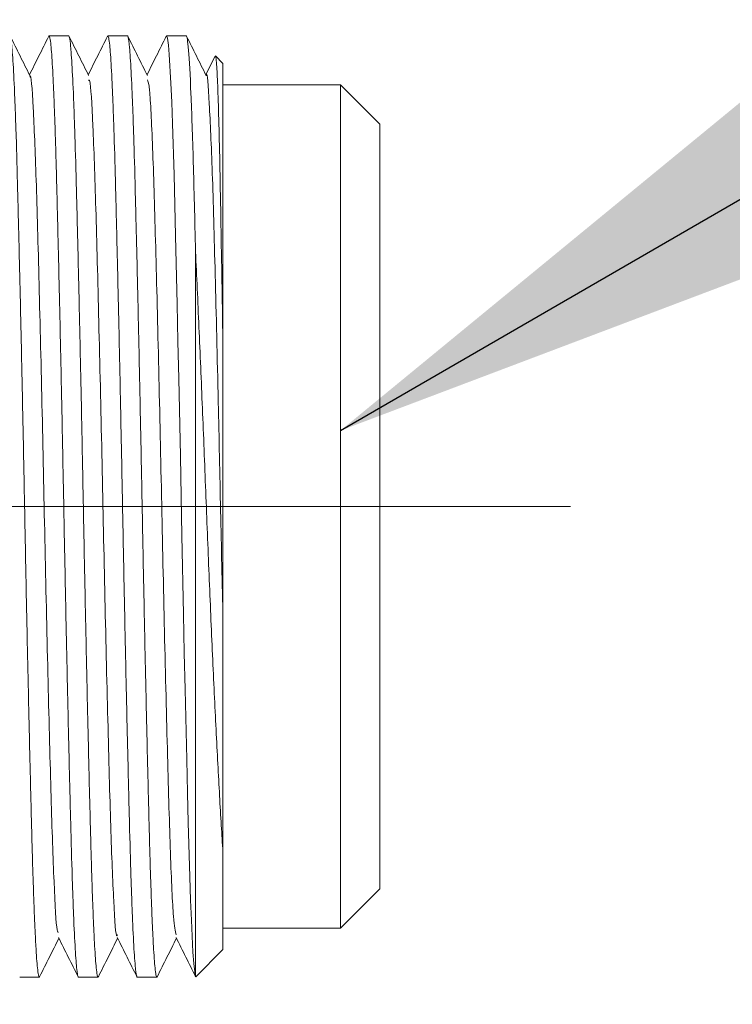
# Model space of a CAD drawing. Header units: millimetres. Extents: x 0 to 420, y 0 to 297.
# Tile 11 of 64: x 168.91 to 173.45, y 93.16 to 99.43. Entities that reach past the tile are written whole.
import ezdxf

# ---------------------------------------------------------------- set-up
doc = ezdxf.new("R2010")
doc.units = ezdxf.units.MM
doc.linetypes.add('CENTERX2', pattern=[20.32, 12.7, -2.54, 2.54, -2.54])
doc.styles.add('SLDTEXTSTYLE0', font='TXT', dxfattribs={"width": 0.75})
doc.dimstyles.new('SLDDIMSTYLE0', dxfattribs={"dimtxt": 3.5, "dimasz": 3.302, "dimexe": 0, "dimexo": 0.0625, "dimgap": 0.875, "dimtad": 2, "dimlfac": 2, "dimrnd": 1e-09, "dimzin": 4, "dimdsep": 46, "dimtxsty": 'SLDTEXTSTYLE0', "dimsah": 1, "dimcen": 0.09, "dimadec": 0, "dimazin": 1, "dimtfac": 1, "dimtofl": 0, "dimtmove": 0, "dimatfit": 3, "dimfxl": 1, "dimfrac": 2, "dimtolj": 1, "dimtzin": 12, "dimarcsym": 0})
doc.dimstyles.new('SLDDIMSTYLE1', dxfattribs={"dimtxt": 3.5, "dimasz": 3.302, "dimexe": 0, "dimexo": 0.0625, "dimgap": 0.875, "dimtad": 2, "dimdec": 6, "dimlfac": 2, "dimrnd": 1e-09, "dimzin": 12, "dimdsep": 46, "dimtxsty": 'SLDTEXTSTYLE0', "dimsah": 1, "dimcen": 0.09, "dimadec": 0, "dimazin": 3, "dimtfac": 1, "dimtofl": 0, "dimtmove": 0, "dimatfit": 3, "dimfxl": 1, "dimfrac": 2, "dimtolj": 1, "dimtzin": 12, "dimarcsym": 0})
doc.dimstyles.new('SLDDIMSTYLE3', dxfattribs={"dimtxt": 0.18, "dimasz": 3.302, "dimexe": 0, "dimexo": 0.0625, "dimgap": 0, "dimtad": 0, "dimtih": 1, "dimtoh": 1, "dimdec": 0, "dimrnd": 1e-09, "dimzin": 0, "dimdsep": 46, "dimtxsty": 'Standard', "dimsah": 1, "dimcen": 0.09, "dimadec": 0, "dimazin": 0, "dimtfac": 3.302, "dimtdec": 0, "dimtofl": 0, "dimtmove": 0, "dimatfit": 3, "dimfxl": 1, "dimfrac": 2, "dimtolj": 1, "dimtzin": 0, "dimarcsym": 0})

# ---------------------------------------------------------------- blocks, each defined once
blk = doc.blocks.new('_D_1')
at = {"color": 7, "linetype": 'Continuous', "lineweight": 0}
for p, q in [((174.2035, 109.9813), (181.881, 109.9813)), ((180.881, 109.9813), (180.881, 96.3313)), ((173.9535, 96.3313), (181.881, 96.3313)), ((180.881, 96.3313), (180.881, 70.2629))]:
    blk.add_line(p, q, dxfattribs=at)
for points in [[(180.881, 109.9813), (180.373, 106.6793), (181.389, 106.6793)], [(180.881, 96.3313), (181.389, 99.6333), (180.373, 99.6333)]]:
    blk.add_solid(points, dxfattribs=at)
at = {"color": 7, "linetype": 'Continuous', "lineweight": 0, "insert": (176.3692, 70.2629), "char_height": 3.5, "attachment_point": 1, "rotation": 90, "style": 'SLDTEXTSTYLE0'}
blk.add_mtext('27.30', dxfattribs=at)
blk = doc.blocks.new('_D_2')
at = {"color": 7, "linetype": 'Continuous', "lineweight": 0}
for p, q in [((162.2104, 119.6389), (192.5434, 119.6389)), ((191.5434, 119.6389), (191.5434, 86.6738)), ((162.2104, 86.6738), (192.5434, 86.6738))]:
    blk.add_line(p, q, dxfattribs=at)
for points in [[(191.5434, 119.6389), (191.0354, 116.3369), (192.0514, 116.3369)], [(191.5434, 86.6738), (192.0514, 89.9758), (191.0354, 89.9758)]]:
    blk.add_solid(points, dxfattribs=at)
at = {"color": 7, "linetype": 'Continuous', "lineweight": 0, "insert": (187.0317, 100.5702), "char_height": 3.5, "attachment_point": 1, "rotation": 90, "style": 'SLDTEXTSTYLE0'}
blk.add_mtext('66', dxfattribs=at)
blk = doc.blocks.new('_D_7')
at = {"color": 7, "linetype": 'Continuous', "lineweight": 0}
for p, q in [((145.371, 123.1563), (200.2035, 123.1563)), ((199.2035, 123.1563), (199.2035, 83.1563)), ((145.371, 83.1563), (200.2035, 83.1563))]:
    blk.add_line(p, q, dxfattribs=at)
for points in [[(199.2035, 123.1563), (198.6955, 119.8543), (199.7115, 119.8543)], [(199.2035, 83.1563), (199.7115, 86.4583), (198.6955, 86.4583)]]:
    blk.add_solid(points, dxfattribs=at)
at = {"color": 7, "linetype": 'Continuous', "lineweight": 0, "insert": (194.6918, 100.5702), "char_height": 3.5, "attachment_point": 1, "rotation": 90, "style": 'SLDTEXTSTYLE0'}
blk.add_mtext('80', dxfattribs=at)

msp = doc.modelspace()

# ---------------------------------------------------------------- linework, layer by layer
at = {"color": 7, "linetype": 'Continuous', "lineweight": 15}
for p, q in [((169.21916968, 99.33130837), (169.09416968, 99.33130837)), ((169.59416968, 99.33130837), (169.46916968, 99.33130837)), ((169.96916968, 99.33130837), (169.84416968, 99.33130837)), ((170.15236079, 99.19995719), (170.09416876, 99.0836703)), ((170.20354468, 99.15630837), (170.15562801, 99.20422504)), ((170.20354468, 99.15630837), (170.20354468, 97.3454513)), ((170.95354404, 99.01880837), (170.20354468, 99.01880837)), ((171.20354404, 98.76880837), (170.95354404, 99.01880837)), ((170.95354404, 93.64380837), (170.95354404, 99.01880837)), ((171.20354404, 93.89380837), (171.20354404, 98.76880837)), ((170.02854468, 93.33578515), (170.02854468, 97.95587779)), ((170.20354468, 94.12961925), (170.20354468, 93.50630837)), ((170.95354404, 93.64380837), (171.20354404, 93.89380837)), ((170.20354468, 93.64380837), (170.95354404, 93.64380837)), ((170.03062801, 93.3333917), (170.20354468, 93.50630837)), ((168.90666968, 93.33130837), (169.03166968, 93.33130837)), ((169.28166968, 93.33130837), (169.40666968, 93.33130837)), ((169.65666968, 93.33130837), (169.78166968, 93.33130837))]:
    msp.add_line(p, q, dxfattribs=at)
at = {"color": 7, "linetype": 'CENTERX2', "lineweight": 0}
msp.add_line((159.7208726, 96.33130837), (172.95354404, 96.33130837), dxfattribs=at)
at = {"color": 7, "linetype": 'Continuous', "lineweight": 15, "flags": 128}
msp.add_lwpolyline([(169.84212954, 99.32804496), (169.84416968, 99.33130837), (169.84990656, 99.3164691), (169.85587873, 99.27150286), (169.86089432, 99.21208174), (169.87121033, 99.0306047), (169.87644132, 98.90836485), (169.88142718, 98.77240362), (169.89124898, 98.44496134), (169.89619544, 98.25455227), (169.90109602, 98.0573894), (169.91131985, 97.62093794), (169.91657771, 97.38385354), (169.92163665, 97.14772427), (169.93174735, 96.65146494), (169.93672408, 96.39442337), (169.94146038, 96.14595682), (169.95146763, 95.64587401), (169.9566884, 95.39788357), (169.96175867, 95.1651135), (169.97203514, 94.71761201), (169.97716859, 94.50663356), (169.98201171, 94.31579658), (169.991736, 93.97132411), (169.99685606, 93.82115033), (170.0018759, 93.69378669), (170.01219297, 93.49122622), (170.01742059, 93.41880111), (170.02302313, 93.364452), (170.02854468, 93.33578515), (170.02854468, 93.33578515)], dxfattribs=at)
at = {"color": 7, "linetype": 'Continuous', "lineweight": 15}
for points, knots in [([(169.03394646, 93.3349503), (169.03318755, 93.33336414), (169.03052984, 93.32780939), (169.02595329, 93.34182136), (169.02032765, 93.38340926), (169.01494173, 93.44740374), (169.00981285, 93.52766171), (169.00461208, 93.62899154), (168.99944784, 93.74964926), (168.99438705, 93.88773247), (168.9894216, 94.04250569), (168.98458249, 94.21551499), (168.97973028, 94.40348104), (168.97306577, 94.6712057), (168.96621155, 94.96399255), (168.95932041, 95.27469513), (168.95245116, 95.5953581), (168.94566327, 95.92825929), (168.93915428, 96.26510274), (168.93279384, 96.6025346), (168.92605604, 96.93800067), (168.91921852, 97.2629725), (168.91233173, 97.57909572), (168.9054395, 97.87928995), (168.89870994, 98.1557515), (168.89214221, 98.41493518), (168.8857852, 98.64601832), (168.87905404, 98.8427848), (168.87224205, 99.01578399), (168.86531922, 99.15163066), (168.85893311, 99.24015193), (168.85357422, 99.29614221), (168.84879046, 99.3268308), (168.84533046, 99.33018356), (168.84416968, 99.33130837)], [0, 0, 0, 0, 0.0125029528, 0.0437853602, 0.075382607, 0.1014372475, 0.127672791, 0.1544788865, 0.1814821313, 0.2075368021, 0.2337723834, 0.2605785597, 0.2875819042, 0.3136358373, 0.3666288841, 0.3936313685, 0.4196857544, 0.4726797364, 0.499682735, 0.5257367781, 0.5787300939, 0.6057327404, 0.6317866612, 0.6847796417, 0.7117820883, 0.7378366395, 0.7908310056, 0.8178342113, 0.8438881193, 0.8968810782, 0.9238835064, 0.9427430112, 0.9807910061, 1, 1, 1, 1]), ([(168.97169251, 99.07862303), (168.95082466, 99.12032279), (168.90908775, 99.20372471), (168.86735456, 99.28712912), (168.84648736, 99.32883253)], [0, 0, 0, 0, 0.4999855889, 1, 1, 1, 1]), ([(169.09180847, 99.32873941), (169.07094123, 99.28703589), (169.03006392, 99.20534191), (168.98918297, 99.12365068), (168.96917111, 99.08366157)], [0, 0, 0, 0, 0.51048463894, 1, 1, 1, 1]), ([(169.09179889, 99.32751605), (169.09258914, 99.32917845), (169.09527819, 99.33483522), (169.09988597, 99.32082347), (169.10551203, 99.27919003), (169.1126143, 99.19485514), (169.119536, 99.07318199), (169.12639113, 98.91296902), (169.13145241, 98.77488387), (169.13641773, 98.62011116), (169.14125688, 98.44710172), (169.14610908, 98.25913571), (169.15277359, 97.99141104), (169.15962781, 97.69862419), (169.16651895, 97.38792161), (169.1733882, 97.06725864), (169.1801761, 96.73435745), (169.18668508, 96.397514), (169.19304552, 96.06008214), (169.19978332, 95.72461607), (169.20662084, 95.39964424), (169.21350763, 95.08352102), (169.22039986, 94.78332679), (169.22712942, 94.50686525), (169.23369715, 94.24768156), (169.24005417, 94.01659842), (169.24678532, 93.81983194), (169.25359731, 93.64683275), (169.26052014, 93.51098608), (169.26690625, 93.42246481), (169.27226514, 93.36647453), (169.27704891, 93.33578594), (169.2805089, 93.33243318), (169.28166968, 93.33130837)], [0, 0, 0, 0, 0.0130131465, 0.0442808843, 0.0758633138, 0.1019057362, 0.1548753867, 0.1818659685, 0.2079084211, 0.2341316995, 0.2609253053, 0.2879159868, 0.3139577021, 0.3669258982, 0.39391572, 0.4199578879, 0.4729270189, 0.4999173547, 0.5259591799, 0.5789276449, 0.6059176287, 0.6319593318, 0.6849274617, 0.7119172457, 0.7379595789, 0.7909290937, 0.8179196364, 0.8439613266, 0.8969294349, 0.9239192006, 0.9427698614, 0.980800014, 1, 1, 1, 1]), ([(169.40897682, 93.33499888), (169.40820779, 93.33338813), (169.40553997, 93.32780034), (169.40095329, 93.34181337), (169.39532765, 93.383411), (169.38994173, 93.44740331), (169.38481285, 93.52766183), (169.37961208, 93.62899151), (169.37444784, 93.74964926), (169.36938705, 93.88773247), (169.3644216, 94.04250569), (169.35958249, 94.21551499), (169.35473028, 94.40348104), (169.34806577, 94.6712057), (169.34121155, 94.96399255), (169.33432041, 95.27469513), (169.32745116, 95.5953581), (169.32066327, 95.92825929), (169.31415428, 96.26510274), (169.30779384, 96.6025346), (169.30105604, 96.93800067), (169.29421852, 97.2629725), (169.28733173, 97.57909572), (169.2804395, 97.87928995), (169.27370994, 98.1557515), (169.26714221, 98.41493518), (169.2607852, 98.64601832), (169.25405404, 98.8427848), (169.24724205, 99.01578399), (169.24031922, 99.15163066), (169.23393311, 99.24015193), (169.22857422, 99.29614221), (169.22379046, 99.3268308), (169.22033046, 99.33018356), (169.21916968, 99.33130837)], [0, 0, 0, 0, 0.0126676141, 0.0439448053, 0.0755367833, 0.1015870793, 0.1278182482, 0.1546198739, 0.1816186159, 0.2076689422, 0.2339001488, 0.2607018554, 0.2877006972, 0.3137502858, 0.3667344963, 0.3937324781, 0.4197825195, 0.472767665, 0.499766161, 0.5258158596, 0.578800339, 0.6057984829, 0.6318480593, 0.6848322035, 0.7118301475, 0.7378803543, 0.7908658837, 0.8178645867, 0.8439141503, 0.8968982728, 0.9238961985, 0.9427525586, 0.9807942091, 1, 1, 1, 1]), ([(169.34644212, 99.0791259), (169.32557352, 99.12082754), (169.28383507, 99.20423333), (169.2421005, 99.28763929), (169.22123258, 99.32934352)], [0, 0, 0, 0, 0.499984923, 1, 1, 1, 1]), ([(169.46684912, 99.32882642), (169.44598377, 99.28712692), (169.40509237, 99.20540528), (169.36419773, 99.12368676), (169.3441701, 99.08366615)], [0, 0, 0, 0, 0.5102626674, 1, 1, 1, 1]), ([(169.46683939, 99.32758084), (169.46761614, 99.3292103), (169.47029169, 99.33482303), (169.47488596, 99.32081292), (169.48051208, 99.27919249), (169.48761409, 99.19485288), (169.49453736, 99.07318893), (169.50138878, 98.91295738), (169.50817273, 98.72834539), (169.51468171, 98.50868864), (169.52110623, 98.25914466), (169.52777526, 97.99140579), (169.53462754, 97.69862505), (169.541519, 97.38792145), (169.54838818, 97.06725873), (169.5551761, 96.73435744), (169.56168508, 96.397514), (169.56804552, 96.06008214), (169.57478332, 95.72461607), (169.58162084, 95.39964424), (169.58850763, 95.08352102), (169.59539986, 94.78332679), (169.60212942, 94.50686525), (169.60869715, 94.24768156), (169.61505417, 94.01659842), (169.62178532, 93.81983194), (169.62859731, 93.64683275), (169.63552014, 93.51098608), (169.64190625, 93.42246481), (169.64726514, 93.36647453), (169.65204891, 93.33578594), (169.6555089, 93.33243318), (169.65666968, 93.33130837)], [0, 0, 0, 0, 0.0127942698, 0.0440704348, 0.0756613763, 0.1017108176, 0.1546947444, 0.1816926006, 0.2077420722, 0.2607261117, 0.2877240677, 0.3137728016, 0.3667552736, 0.3937523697, 0.4198015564, 0.4727849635, 0.4997825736, 0.5258314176, 0.5788141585, 0.6058114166, 0.6318601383, 0.6848425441, 0.7118396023, 0.7378889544, 0.7908727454, 0.8178705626, 0.8439192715, 0.8969016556, 0.9238986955, 0.9427544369, 0.9807948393, 1, 1, 1, 1]), ([(169.78373326, 93.33460928), (169.78304541, 93.33319391), (169.78045877, 93.32787144), (169.77595329, 93.34187945), (169.77032765, 93.38339666), (169.76494173, 93.44740686), (169.75981285, 93.52766086), (169.75461208, 93.62899178), (169.74944784, 93.7496492), (169.74438705, 93.88773249), (169.7394216, 94.04250568), (169.73458249, 94.21551499), (169.72973028, 94.40348104), (169.72306577, 94.6712057), (169.71621155, 94.96399255), (169.70932041, 95.27469513), (169.70245116, 95.5953581), (169.69566327, 95.92825929), (169.68915428, 96.26510274), (169.68279384, 96.6025346), (169.67605604, 96.93800067), (169.66921852, 97.2629725), (169.66233173, 97.57909572), (169.6554395, 97.87928995), (169.64870994, 98.1557515), (169.64214221, 98.41493518), (169.6357852, 98.64601832), (169.62905404, 98.8427848), (169.62224205, 99.01578399), (169.61531922, 99.15163066), (169.60893311, 99.24015193), (169.60357422, 99.29614221), (169.59879046, 99.3268308), (169.59533046, 99.33018356), (169.59416968, 99.33130837)], [0, 0, 0, 0, 0.0113454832, 0.0426645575, 0.0742988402, 0.10038402, 0.1266503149, 0.1534878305, 0.1805227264, 0.2066079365, 0.2328742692, 0.2597118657, 0.2867468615, 0.312831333, 0.3658864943, 0.3929206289, 0.4190055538, 0.4720616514, 0.4990963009, 0.5251808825, 0.5782363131, 0.60527061, 0.6313550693, 0.6844101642, 0.711444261, 0.7375293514, 0.7905858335, 0.8176206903, 0.8437051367, 0.89676021, 0.9237942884, 0.9426758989, 0.9807684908, 1, 1, 1, 1]), ([(169.72166583, 99.07867905), (169.70080009, 99.12037447), (169.65906755, 99.20376743), (169.61733829, 99.28716351), (169.59647312, 99.32886261)], [0, 0, 0, 0, 0.4999872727, 1, 1, 1, 1]), ([(169.84214033, 99.32940649), (169.82127281, 99.28770312), (169.78028477, 99.2057893), (169.73929301, 99.12387555), (169.71917068, 99.08366513)], [0, 0, 0, 0, 0.5091126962, 1, 1, 1, 1]), ([(170.02854468, 97.95587779), (170.02602053, 98.06152002), (170.02353978, 98.16226362), (170.0187185, 98.35206273), (170.01643381, 98.44048221), (170.00939897, 98.69159176), (170.00438341, 98.84047536), (169.99413023, 99.0833515), (169.98889747, 99.17717959), (169.97871326, 99.30115362), (169.97376645, 99.33130837), (169.96916968, 99.33130837)], [0, 0, 0, 0, 0.125, 0.125, 0.25, 0.25, 0.5, 0.5, 0.75, 0.75, 1, 1, 1, 1]), ([(170.09665043, 99.07871112), (170.0757827, 99.12041075), (170.03404606, 99.20381239), (169.99231311, 99.28721624), (169.97144603, 99.32891936)], [0, 0, 0, 0, 0.4999856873, 1, 1, 1, 1]), ([(170.1540925, 99.19909062), (170.15460497, 99.20131813), (170.15645348, 99.20935288), (170.15961014, 99.1883971), (170.16459471, 99.12958468), (170.17060153, 99.00099644), (170.17747174, 98.78095837), (170.18424964, 98.4893165), (170.19044762, 98.14665625), (170.19701005, 97.76270971), (170.20134802, 97.48571527), (170.20354468, 97.3454513)], [0, 0, 0, 0, 0.0323351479, 0.1166345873, 0.2018717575, 0.3359053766, 0.4738259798, 0.6078595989, 0.7457917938, 0.8712744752, 1, 1, 1, 1]), ([(169.15429402, 93.61757287), (169.1513252, 93.61648152), (169.14216088, 93.61311268), (169.12544879, 93.90605385), (169.10714467, 94.450629), (169.08792144, 95.19857303), (169.06831693, 96.05663565), (169.05028743, 96.945702), (169.03018313, 97.76691167), (169.01202939, 98.4539984), (168.99261545, 98.89742633), (168.97902526, 99.10091712), (168.97224948, 99.07014932), (168.9717178, 99.06773503)], [0, 0, 0, 0, 0.0505413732, 0.1560142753, 0.2595951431, 0.3642111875, 0.4692380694, 0.5724973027, 0.6780022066, 0.7813994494, 0.8862363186, 0.9910731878, 1, 1, 1, 1]), ([(169.52922449, 93.60306352), (169.52818859, 93.59909023), (169.52092532, 93.57123148), (169.50665597, 93.78965446), (169.48744941, 94.25482324), (169.46913352, 94.95479744), (169.4490643, 95.78424675), (169.43111678, 96.67441845), (169.41135494, 97.526117), (169.39235608, 98.26264137), (169.37385526, 98.78832805), (169.35770117, 99.0607396), (169.34900576, 99.04936997), (169.34650589, 99.04610128)], [0, 0, 0, 0, 0.0174598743, 0.122419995, 0.2269695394, 0.3304845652, 0.4358904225, 0.5389919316, 0.6441108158, 0.7484092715, 0.852153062, 0.9574950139, 1, 1, 1, 1]), ([(169.90401314, 93.60073051), (169.8986599, 93.62510671), (169.887003, 93.6781869), (169.86801918, 94.08898823), (169.85011981, 94.72028692), (169.83011741, 95.51856378), (169.81160602, 96.39992133), (169.79261017, 97.27379945), (169.7728469, 98.05331062), (169.75490205, 98.65139942), (169.73673834, 99.0120722), (169.72613577, 99.03944444), (169.72177093, 99.05071298)], [0, 0, 0, 0, 0.0895168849, 0.1949267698, 0.2981424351, 0.4036481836, 0.5075532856, 0.6120139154, 0.7172962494, 0.8205580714, 0.9261278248, 1, 1, 1, 1]), ([(170.20354468, 95.61161673), (170.1985041, 95.84140532), (170.18843638, 96.30037007), (170.17246842, 97.06549023), (170.15368054, 97.8251058), (170.13564651, 98.49903538), (170.11604294, 98.92013904), (170.10310387, 99.11036912), (170.09677166, 99.0774052), (170.09670011, 99.07703273)], [0, 0, 0, 0, 0.1423156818, 0.284252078, 0.4642197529, 0.640356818, 0.8195090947, 0.997960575, 1, 1, 1, 1]), ([(170.20354468, 94.12961925), (170.19608311, 94.23614411), (170.18910065, 94.35552718), (170.17444927, 94.6185901), (170.16698003, 94.76055588), (170.15201013, 95.06016521), (170.14444795, 95.2190082), (170.12931489, 95.55226469), (170.12193101, 95.72250812), (170.11111051, 95.98310017), (170.10754644, 96.07084105), (170.10050318, 96.24811202), (170.09705217, 96.33804113), (170.0866103, 96.60557406), (170.07951381, 96.78207822), (170.06506811, 97.13144868), (170.05765636, 97.30570351), (170.0430084, 97.64025987), (170.03574666, 97.80126722), (170.02854468, 97.95587779)], [0, 0, 0, 0, 0.125, 0.125, 0.25, 0.25, 0.375, 0.375, 0.5, 0.5, 0.5625, 0.5625, 0.625, 0.625, 0.75, 0.75, 0.875, 0.875, 1, 1, 1, 1]), ([(170.20354468, 97.3454513), (170.20354468, 97.20527327), (170.20354468, 97.06259085), (170.20354468, 96.77228328), (170.20354468, 96.62447819), (170.20354468, 96.33227642), (170.20354468, 96.18682402), (170.20354468, 95.89728231), (170.20354468, 95.7525504), (170.20354468, 95.61161673)], [0, 0, 0, 0, 0.25, 0.25, 0.5, 0.5, 0.75, 0.75, 1, 1, 1, 1]), ([(170.20354468, 95.61161673), (170.20354468, 95.46799211), (170.20354468, 95.32817041), (170.20354468, 95.05602743), (170.20354468, 94.92361903), (170.20354468, 94.67393551), (170.20354468, 94.55561555), (170.20354468, 94.33208294), (170.20354468, 94.22652202), (170.20354468, 94.12961925)], [0, 0, 0, 0, 0.25, 0.25, 0.5, 0.5, 0.75, 0.75, 1, 1, 1, 1]), ([(169.03393651, 93.33367758), (169.0548014, 93.37537617), (169.09571102, 93.45713425), (169.1366238, 93.53888945), (169.15667008, 93.57894752)], [0, 0, 0, 0, 0.5100240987, 1, 1, 1, 1]), ([(169.15438042, 93.58352301), (169.175249, 93.5418214), (169.21698741, 93.45841567), (169.25872195, 93.37500964), (169.27958985, 93.33330537)], [0, 0, 0, 0, 0.499984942, 1, 1, 1, 1]), ([(169.40896695, 93.33374114), (169.42983409, 93.37544443), (169.4707328, 93.4571811), (169.51163513, 93.53891547), (169.53166847, 93.57894772)], [0, 0, 0, 0, 0.5102151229, 1, 1, 1, 1]), ([(169.52924167, 93.58379726), (169.55010914, 93.542098), (169.59184527, 93.45869712), (169.63357777, 93.37529433), (169.65444461, 93.33359176)], [0, 0, 0, 0, 0.49998587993, 1, 1, 1, 1]), ([(169.78372252, 93.33325423), (169.8045904, 93.37495838), (169.84557246, 93.45686037), (169.88655832, 93.53876227), (169.90667435, 93.57896007)], [0, 0, 0, 0, 0.509195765, 1, 1, 1, 1]), ([(169.90403816, 93.58422795), (169.92490553, 93.5425297), (169.96664143, 93.45913087), (170.00837374, 93.37572852), (170.02924047, 93.33402618)], [0, 0, 0, 0, 0.4999860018, 1, 1, 1, 1])]:
    msp.add_open_spline(points, degree=3, knots=knots, dxfattribs=at)
msp.add_open_spline([(170.02854468, 93.33578515), (170.02924614, 93.33350209), (170.02994059, 93.33270428), (170.03062801, 93.3333917)], degree=3, dxfattribs=at)

# ---------------------------------------------------------------- dimensions: what is measured, and where the dimension line sits
at = {"color": 7, "linetype": 'Continuous', "lineweight": 0}
for base, p1, p2, dimstyle, picture, middle in [((199.20354414, 83.15630837), (144.37099911, 123.15630837), (144.37099911, 83.15630837), 'SLDDIMSTYLE1', '_D_7', (199.20354414, 103.15630837)), ((191.54340071, 86.67376344), (161.21037477, 119.63885331), (161.21037477, 86.67376344), 'SLDDIMSTYLE1', '_D_2', (191.54340071, 103.15630837)), ((180.88096937, 96.33130837), (173.20354404, 109.98130837), (172.95354404, 96.33130837), 'SLDDIMSTYLE0', '_D_1', (180.88096937, 76.08166554))]:
    dim = msp.add_linear_dim(base=base, p1=p1, p2=p2, angle=90, dimstyle=dimstyle, dxfattribs=at)
    dim.commit()
    dim.dimension.update_dxf_attribs({"geometry": picture, "text_midpoint": middle, "dimtype": 160})

# ---------------------------------------------------------------- leaders
msp.add_leader([(170.95354404, 96.81555342), (207.70957096, 118.06710688)], dimstyle='SLDDIMSTYLE3', dxfattribs=at)

doc.saveas('drawing.dxf')
